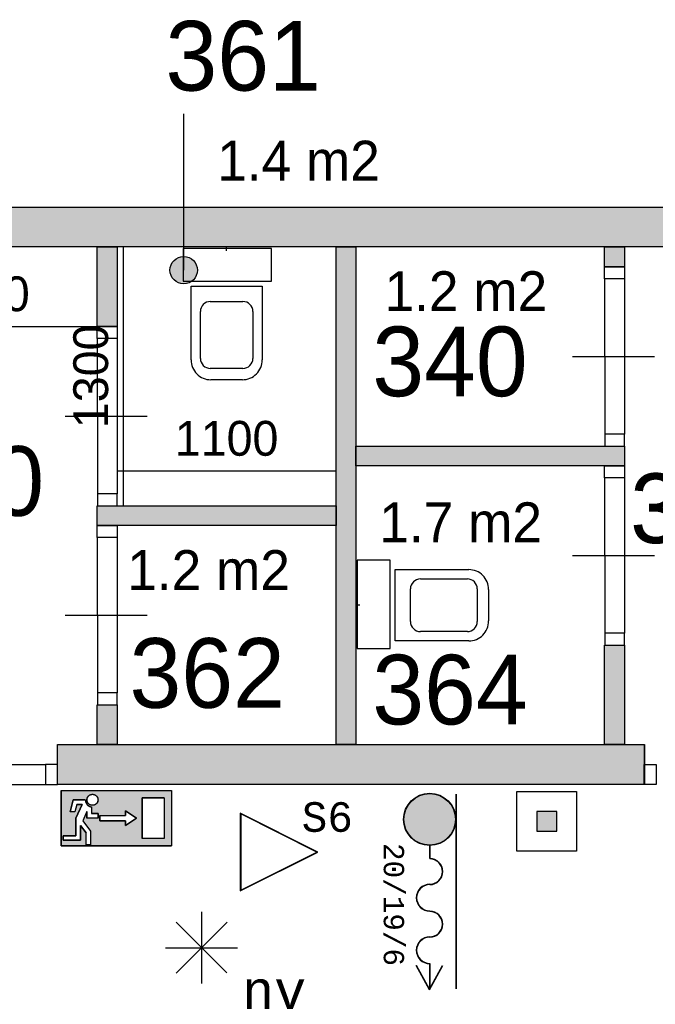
# Model space of a CAD drawing. Extents: x 425211 to 560437, y -104998 to -15578.
# Tile 30 of 33: x 528597 to 531792, y -27103 to -22156. Entities that reach past the tile are written whole.
import ezdxf
from ezdxf.enums import TextEntityAlignment as Align

# ---------------------------------------------------------------- set-up
doc = ezdxf.new("R2010")
doc.units = 0
doc.header["$MEASUREMENT"] = 0
doc.header["$PDMODE"] = 35
doc.header["$PDSIZE"] = -0.5
doc.layers.get('0').update_dxf_attribs({"linetype": 'CONTINUOUS'})
doc.layers.get('DEFPOINTS').update_dxf_attribs({"linetype": 'CONTINUOUS'})
for name, color, linetype in [('-02$TEKST$$$MAAT', 252, 'CONTINUOUS'), ('AA$1A---_ARCEER', 252, 'CONTINUOUS'), ('AL00---_BRANDBEVEILIGING', 252, 'CONTINUOUS'), ('AL22----_BINNENWAND', 252, 'CONTINUOUS'), ('AL32----_BINNENKOZIJN', 252, 'CONTINUOUS'), ('AL74----_INRSANITAIR', 252, 'CONTINUOUS'), ('AM$1A---_MAATVOERING', 252, 'CONTINUOUS'), ('AT$1A---_TEKST', 252, 'CONTINUOUS'), ('Brandweer', 252, 'CONTINUOUS'), ('LAYER01', 252, 'CONTINUOUS'), ('M2', 252, 'CONTINUOUS')]:
    doc.layers.add(name, color=color, linetype=linetype)
doc.styles.add('B-01', font='b-gbp')
doc.styles.add('MONOTXT', font='MONOTXT')
doc.dimstyles.new('BBA_STAND', dxfattribs={"dimtxt": 175, "dimasz": 1, "dimexe": 1, "dimexo": 0.001, "dimgap": 75, "dimtad": 1, "dimdec": 0, "dimzin": 0, "dimdsep": 46, "dimtxsty": 'B-01', "dimblk": 'NONE', "dimblk1": 'NONE', "dimblk2": 'PIJL1', "dimcen": 1, "dimse1": 1, "dimse2": 1, "dimclrd": 256, "dimclre": 1, "dimclrt": 256, "dimadec": 0, "dimazin": 0, "dimtfac": 1, "dimtdec": 0, "dimtmove": 0, "dimatfit": 0, "dimldrblk": 'PIJL1', "dimfxl": 1, "dimtolj": 1, "dimtzin": 0, "dimarcsym": 0})

# ---------------------------------------------------------------- blocks, each defined once
blk = doc.blocks.new('*D22')
at = {"layer": 'AM$1A---_MAATVOERING', "lineweight": -2, "transparency": 16777216}
blk.add_line((527787.4, -23697), (528987.4, -23697), dxfattribs=at)
at = {"layer": 'DEFPOINTS', "color": 0, "transparency": 16777216}
for p in [(527787.4, -23298), (528987.4, -23298), (528987.4, -23697)]:
    blk.add_point(p, dxfattribs=at)
at = {"layer": 'AM$1A---_MAATVOERING', "transparency": 16777216, "insert": (528387.4, -23534.5), "char_height": 175, "attachment_point": 5, "style": 'B-01'}
blk.add_mtext('\\A1;1200', dxfattribs=at)
blk = doc.blocks.new('_None')
blk = doc.blocks.new('PIJL1')
at = {"color": 1, "linetype": 'ByBlock'}
blk.add_line((0, 82.6), (0, -82.6), dxfattribs=at)
blk.add_solid([(-100, 16.7), (-100, -16.7), (0, 0)], dxfattribs=at)
blk = doc.blocks.new('*D23')
at = {"layer": 'AM$1A---_MAATVOERING', "lineweight": -2, "transparency": 16777216}
blk.add_line((529087.4, -24423), (530187.4, -24423), dxfattribs=at)
at = {"layer": 'DEFPOINTS', "color": 0, "transparency": 16777216}
for p in [(529087.4, -23298), (530187.4, -23298), (530187.4, -24423)]:
    blk.add_point(p, dxfattribs=at)
at = {"layer": 'AM$1A---_MAATVOERING', "transparency": 16777216, "insert": (529637.4, -24260.5), "char_height": 175, "attachment_point": 5, "style": 'B-01'}
blk.add_mtext('\\A1;1100', dxfattribs=at)
blk = doc.blocks.new('*D24')
at = {"layer": 'AM$1A---_MAATVOERING', "lineweight": -2, "transparency": 16777216}
blk.add_line((529118, -23298), (529118, -24597.5), dxfattribs=at)
at = {"layer": 'DEFPOINTS', "color": 0, "transparency": 16777216}
for p in [(529087.4, -23298), (529087.4, -24597.5), (529118, -24597.5)]:
    blk.add_point(p, dxfattribs=at)
at = {"layer": 'AM$1A---_MAATVOERING', "transparency": 16777216, "insert": (528955.5, -23947.8), "char_height": 175, "attachment_point": 5, "rotation": 90, "style": 'B-01'}
blk.add_mtext('\\A1;1300', dxfattribs=at)

msp = doc.modelspace()

# ---------------------------------------------------------------- hatches: boundary and pattern name
at = {"layer": 'AA$1A---_ARCEER'}
h = msp.add_hatch(color=256, dxfattribs=at)
h.paths.add_polyline_path([(538287.4, -25998), (538287.4, -25798), (538287.4, -23298), (538287.4, -23098), (526587.4, -23098), (526587.4, -23298), (526587.4, -25798), (526587.4, -25998), (527886.9, -25998), (527886.9, -25798), (526797.4, -25798), (526797.4, -23298), (538077.4, -23298), (538077.4, -25798), (534437.4, -25798), (534437.4, -25998)])
h.paths.add_polyline_path([(527787.4, -25798), (527787.4, -23298), (527687.4, -23298), (527687.4, -25798)], flags=16)
for points in [[(529087.4, -23698), (529087.4, -23298), (528987.4, -23298), (528987.4, -23698)], [(530287.4, -25798), (530287.4, -23298), (530187.4, -23298), (530187.4, -25798)], [(531637.4, -23398), (531637.4, -23298), (531537.4, -23298), (531537.4, -23398)], [(531537.4, -24398), (531537.4, -24397.5), (531637.4, -24397.5), (531637.4, -24298.5), (531537.6, -24298.5), (531537.6, -24298), (530287.4, -24298), (530287.4, -24398)], [(530187.4, -24698), (530187.4, -24598), (529087.4, -24598), (529087.4, -24598.5), (528987.4, -24598.5), (528987.4, -24697.5), (529087.4, -24697.5), (529087.4, -24698)], [(531637.4, -25798), (531637.4, -25298), (531537.4, -25298), (531537.4, -25798)], [(529087.4, -25798), (529087.4, -25598), (528987.4, -25598), (528987.4, -25798)]]:
    msp.add_hatch(color=256, dxfattribs=at).paths.add_polyline_path(points, flags=17)
msp.add_hatch(color=256, dxfattribs=at).paths.add_polyline_path([(531737.4, -25798), (528787.4, -25798), (528787.4, -25998), (531736.9, -25998), (531736.9, -25898), (531737.4, -25898)])
at = {"layer": 'AL00---_BRANDBEVEILIGING'}
msp.add_hatch(color=256, dxfattribs=at).paths.add_polyline_path([(531196.7, -26233.7), (531296.7, -26233.7), (531296.7, -26133.7), (531196.7, -26133.7)])
at = {"layer": 'AT$1A---_TEKST'}
msp.add_hatch(color=256, dxfattribs=at).paths.add_polyline_path([(529421.6, -23345.7, 1), (529421.6, -23483.3, 1)])
at = {"layer": 'Brandweer'}
h = msp.add_hatch(color=256, dxfattribs=at)
h.paths.add_polyline_path([(529360.9, -26306.7), (529360.9, -26029.2), (528806, -26029.2), (528806, -26306.7)])
h.paths.add_polyline_path([(529129.7, -26204.9), (529129.7, -26181.8), (529000.2, -26181.8), (529000.2, -26154.1), (529129.7, -26154.1), (529129.7, -26131), (529185.2, -26168)], flags=16)
h.paths.add_polyline_path([(529212.9, -26066.2), (529323.9, -26066.2), (529323.9, -26269.7), (529212.9, -26269.7)], flags=16)
h.paths.add_polyline_path([(528991, -26168), (528935.5, -26168), (528935.5, -26134.4), (528914.1, -26181.4), (528954, -26232.7), (528954, -26302.1), (528930.9, -26302.1), (528930.9, -26240.6), (528903.1, -26205), (528903.1, -26278.9), (528815.3, -26278.9), (528815.3, -26255.8), (528880, -26255.8), (528880, -26167), (528911.1, -26098.6), (528884.2, -26098.6), (528874.9, -26135.6), (528851.1, -26135.6), (528866.1, -26075.5), (528927.1, -26075.5), (528927.7, -26082), (528927.8, -26082.3), (528931.1, -26091.9), (528931.3, -26092.3), (528934.6, -26097.5), (528935, -26097.9), (528938.1, -26101.4), (528938.4, -26101.7), (528944.1, -26106.1), (528944.7, -26106.4), (528950.3, -26109.2), (528951.9, -26109.7), (528955.1, -26110.6), (528956.6, -26111), (528957, -26111.1), (528957.4, -26111.1), (528957.8, -26111.2), (528958.2, -26111.2), (528958.6, -26111.3), (528958.6, -26144.8), (528991, -26144.8)], flags=16)
h.paths.add_polyline_path([(528952.6, -26101.2), (528948.9, -26099.3), (528948.6, -26099.1), (528945.6, -26097), (528945.4, -26096.9), (528942.6, -26094.2), (528940.1, -26090.9), (528939.1, -26089.1), (528938.7, -26088.5), (528937, -26084.8), (528935.9, -26080.8), (528935.9, -26080.9), (528935.7, -26078.9), (528935.5, -26078), (528935.4, -26074.1), (528936, -26070), (528937.1, -26066), (528937, -26066.1), (528938.7, -26062.3), (528939, -26062), (528940.9, -26058.9), (528941.9, -26057.8), (528941.9, -26057.7), (528941.9, -26057.8), (528942, -26057.7), (528943.7, -26055.7), (528944, -26055.4), (528946.6, -26053.2), (528948, -26052.3), (528948.1, -26052.2), (528947.9, -26052.3), (528948.1, -26052.3), (528950.1, -26051), (528951.8, -26050.2), (528952.4, -26049.9), (528952, -26050.1), (528955.2, -26048.9), (528957.5, -26048.3), (528958, -26048.2), (528961.9, -26047.7), (528966, -26047.8), (528970, -26048.5), (528973.9, -26049.8), (528975.2, -26050.4), (528975.3, -26050.5), (528975.2, -26050.4), (528975.3, -26050.5), (528977.5, -26051.6), (528980.9, -26054), (528982, -26055.1), (528982.6, -26055.5), (528982.4, -26055.4), (528982.8, -26055.9), (528983.8, -26056.8), (528985.1, -26058.4), (528985.6, -26059), (528987.8, -26062.4), (528989.4, -26066.1), (528990.5, -26070), (528990.7, -26072), (528990.9, -26072.5), (528990.8, -26072.1), (528991, -26075.5), (528991, -26075.5), (528990.7, -26079.6), (528989.8, -26083.5), (528989.1, -26085.4), (528989, -26086), (528989.1, -26085.5), (528987.8, -26088.6), (528985.6, -26092), (528984.5, -26093.3), (528984.4, -26093.4), (528984.5, -26093.3), (528984.4, -26093.4), (528982.9, -26095.1), (528979.8, -26097.8), (528976.3, -26100), (528972.6, -26101.7), (528968.7, -26102.8), (528964.6, -26103.3), (528960.5, -26103.2), (528956.4, -26102.5), (528956.3, -26102.4)], flags=16)
msp.add_hatch(color=256, dxfattribs=at).paths.add_polyline_path([(530787.7, -26173.8, 1), (530528.8, -26173.8, 1)])

# ---------------------------------------------------------------- linework, layer by layer
at = {"layer": '-02$TEKST$$$MAAT'}
for points in [[(529705.7, -26337.7), (529705.7, -26533), (530096.3, -26337.7), (529705.7, -26142.3)], [(529708.2, -26337.7), (529708.2, -26528.9), (530090.7, -26337.7), (529708.2, -26146.4)]]:
    msp.add_lwpolyline(points, close=True, dxfattribs=at)
at = {"layer": 'AL00---_BRANDBEVEILIGING'}
msp.add_lwpolyline([(531096.7, -26333.6), (531096.7, -26033.7), (531396.7, -26033.7), (531396.7, -26333.7), (531096.7, -26333.7)], dxfattribs=at)
msp.add_lwpolyline([(531196.7, -26233.7), (531296.7, -26233.7), (531296.7, -26133.7), (531196.7, -26133.7)], close=True, dxfattribs=at)
at = {"layer": 'AL22----_BINNENWAND'}
for points in [[(526587.4, -23098), (538287.4, -23098)], [(538077.4, -23298), (526797.4, -23298)], [(528987.4, -23298), (529087.4, -23298)], [(528987.4, -23698), (528987.4, -23298)], [(529087.4, -23298), (529087.4, -23698)], [(530187.4, -25798), (530187.4, -23298)], [(530187.4, -23298), (530287.4, -23298)], [(530287.4, -23298), (530287.4, -25798)], [(531537.4, -23398), (531537.4, -23298)], [(531537.4, -23298), (531637.4, -23298)], [(531637.4, -23298), (531637.4, -23398)], [(531637.4, -23398), (531537.4, -23398)], [(529087.4, -23698), (528987.4, -23698)], [(530287.4, -24298), (531637.4, -24298)], [(530287.4, -24398), (530287.4, -24298)], [(531637.4, -24298), (531637.4, -24398)], [(531637.4, -24398), (530287.4, -24398)], [(528987.4, -24598), (530187.4, -24598)], [(528987.4, -24698), (528987.4, -24598)], [(530187.4, -24598), (530187.4, -24698)], [(530187.4, -24698), (528987.4, -24698)], [(531537.4, -25298), (531637.4, -25298)], [(531537.4, -25798), (531537.4, -25298)], [(531637.4, -25298), (531637.4, -25798)], [(528987.4, -25598), (529087.4, -25598)], [(528987.4, -25798), (528987.4, -25598)], [(529087.4, -25598), (529087.4, -25798)], [(528787.4, -25798), (531737.4, -25798)], [(528787.4, -25998), (528787.4, -25798)], [(529087.4, -25798), (528987.4, -25798)], [(530287.4, -25798), (530187.4, -25798)], [(531637.4, -25798), (531537.4, -25798)], [(531737.4, -25798), (531737.4, -25998)], [(531737.4, -25998), (528787.4, -25998)]]:
    msp.add_lwpolyline(points, dxfattribs=at)
msp.add_lwpolyline([(528787.4, -25798), (531736.9, -25798), (531736.9, -25998), (528787.4, -25998)], close=True, dxfattribs=at)
at = {"layer": 'AL32----_BINNENKOZIJN'}
for points in [[(531637.4, -23398), (531637.4, -23458), (531537.4, -23458), (531537.4, -23398)], [(529087.4, -23698), (529087.4, -23758), (528987.4, -23758), (528987.4, -23698)], [(531637.4, -24298.5), (531637.4, -24238.8), (531537.6, -24238.8), (531537.6, -24298.5)], [(531637.4, -24397.5), (531637.4, -24457.5), (531537.4, -24457.5), (531537.4, -24397.5)], [(529087.4, -24598.5), (529087.4, -24538.8), (528987.6, -24538.8), (528987.6, -24598.5)], [(529087.4, -24697.5), (529087.4, -24757.5), (528987.4, -24757.5), (528987.4, -24697.5)], [(531637.4, -25298), (531637.4, -25238.3), (531537.6, -25238.3), (531537.6, -25298)], [(529087.4, -25598), (529087.4, -25538.3), (528987.6, -25538.3), (528987.6, -25598)], [(528787.4, -25898), (528727.7, -25898), (528727.7, -25997.8), (528787.4, -25997.8)], [(531736.9, -25898), (531796.9, -25898), (531796.9, -25998), (531736.9, -25998)]]:
    msp.add_lwpolyline(points, close=True, dxfattribs=at)
for points in [[(531537.4, -23458), (531537.6, -24238.8)], [(531637.4, -23458), (531637.4, -24238.8)], [(528987.4, -23758), (528987.6, -24538.8)], [(529087.4, -23758), (529087.4, -24538.8)], [(531376.4, -23848.4), (531587.4, -23848.4), (531787.4, -23848.4)], [(528826.4, -24148.4), (529037.4, -24148.4), (529237.4, -24148.4)], [(531537.4, -24457.5), (531537.6, -25238.3)], [(531637.4, -24457.5), (531637.4, -25238.3)], [(528987.4, -24757.5), (528987.6, -25538.3)], [(529087.4, -24757.5), (529087.4, -25538.3)], [(531376.4, -24847.9), (531587.4, -24847.9), (531787.4, -24847.9)], [(528826.4, -25147.9), (529037.4, -25147.9), (529237.4, -25147.9)], [(527946.9, -25898), (528727.7, -25898)], [(527946.9, -25998), (528727.7, -25997.8)]]:
    msp.add_lwpolyline(points, dxfattribs=at)
at = {"layer": 'AL74----_INRSANITAIR'}
for points in [[(529637.4, -23318), (529637.4, -23298)], [(529637.4, -23318), (529637.4, -23298)], [(529458.4, -23495), (529816.4, -23495), (529816.4, -23865)], [(529458.4, -23495), (529816.4, -23495), (529816.4, -23865)], [(529458.4, -23865), (529458.4, -23495)], [(529458.4, -23865), (529458.4, -23495)], [(529555.4, -23572), (529719.4, -23572)], [(529555.4, -23572), (529719.4, -23572)], [(529505.4, -23858), (529505.4, -23622)], [(529505.4, -23858), (529505.4, -23622)], [(529769.4, -23622), (529769.4, -23858)], [(529769.4, -23622), (529769.4, -23858)], [(529719.4, -23908), (529555.4, -23908)], [(529719.4, -23908), (529555.4, -23908)], [(529716.4, -23965), (529558.4, -23965)], [(529716.4, -23965), (529558.4, -23965)], [(530484.4, -25277), (530484.4, -24919), (530854.4, -24919)], [(530484.4, -25277), (530484.4, -24919), (530854.4, -24919)], [(530611.4, -24966), (530847.4, -24966)], [(530611.4, -24966), (530847.4, -24966)], [(530561.4, -25180), (530561.4, -25016)], [(530561.4, -25180), (530561.4, -25016)], [(530897.4, -25016), (530897.4, -25180)], [(530897.4, -25016), (530897.4, -25180)], [(530954.4, -25019), (530954.4, -25177)], [(530954.4, -25019), (530954.4, -25177)], [(530307.4, -25098), (530287.4, -25098)], [(530307.4, -25098), (530287.4, -25098)], [(530854.4, -25277), (530484.4, -25277)], [(530854.4, -25277), (530484.4, -25277)], [(530847.4, -25230), (530611.4, -25230)], [(530847.4, -25230), (530611.4, -25230)]]:
    msp.add_lwpolyline(points, dxfattribs=at)
for points in [[(529419.4, -23470), (529863.4, -23470), (529863.4, -23305), (529419.4, -23305)], [(529419.4, -23470), (529863.4, -23470), (529863.4, -23305), (529419.4, -23305)], [(530459.4, -25316), (530459.4, -24872), (530294.4, -24872), (530294.4, -25316)], [(530459.4, -25316), (530459.4, -24872), (530294.4, -24872), (530294.4, -25316)]]:
    msp.add_lwpolyline(points, close=True, dxfattribs=at)
for points in [[(529555.4, -23572, 0.414214), (529505.4, -23622)], [(529555.4, -23572, 0.414214), (529505.4, -23622)], [(529769.4, -23622, 0.414213), (529719.4, -23572)], [(529769.4, -23622, 0.414213), (529719.4, -23572)], [(529458.4, -23865, 0.414214), (529558.4, -23965)], [(529458.4, -23865, 0.414214), (529558.4, -23965)], [(529505.4, -23858, 0.414214), (529555.4, -23908)], [(529505.4, -23858, 0.414214), (529555.4, -23908)], [(529716.4, -23965, 0.414214), (529816.4, -23865)], [(529716.4, -23965, 0.414214), (529816.4, -23865)], [(529719.4, -23908, 0.414214), (529769.4, -23858)], [(529719.4, -23908, 0.414214), (529769.4, -23858)], [(530954.4, -25019, 0.414214), (530854.4, -24919)], [(530954.4, -25019, 0.414214), (530854.4, -24919)], [(530611.4, -24966, 0.414213), (530561.4, -25016)], [(530611.4, -24966, 0.414213), (530561.4, -25016)], [(530897.4, -25016, 0.414214), (530847.4, -24966)], [(530897.4, -25016, 0.414214), (530847.4, -24966)], [(530561.4, -25180, 0.414214), (530611.4, -25230)], [(530561.4, -25180, 0.414214), (530611.4, -25230)], [(530847.4, -25230, 0.414214), (530897.4, -25180)], [(530847.4, -25230, 0.414214), (530897.4, -25180)], [(530854.4, -25277, 0.414214), (530954.4, -25177)], [(530854.4, -25277, 0.414214), (530954.4, -25177)]]:
    msp.add_lwpolyline(points, format="xyb", dxfattribs=at)
at = {"layer": 'AT$1A---_TEKST'}
msp.add_line((529421.6, -23414.5), (529421.6, -22629.2), dxfattribs=at)
msp.add_circle((529421.6, -23414.5), 68.8, dxfattribs=at)
at = {"layer": 'Brandweer'}
for p, q in [((528806, -26029.2, 2600), (529360.9, -26029.2, 2600)), ((528806, -26029.2, 2600), (528806, -26306.7, 2600)), ((529212.9, -26066.2, 2600), (529212.9, -26269.7, 2600)), ((529323.9, -26066.2, 2600), (529212.9, -26066.2, 2600)), ((529323.9, -26066.2, 2600), (529323.9, -26269.7, 2600)), ((529360.9, -26029.2, 2600), (529360.9, -26306.7, 2600)), ((530789.3, -26046.6), (530789.3, -27025.2)), ((530791, -26046.6), (530791, -27025.2)), ((528866.1, -26075.5, 2600), (528851.1, -26135.6, 2600)), ((528927.1, -26075.5, 2600), (528866.1, -26075.5, 2600)), ((528884.2, -26098.6, 2600), (528874.9, -26135.6, 2600)), ((528911.1, -26098.6, 2600), (528880, -26167, 2600)), ((528884.2, -26098.6, 2600), (528911.1, -26098.6, 2600)), ((528958.6, -26111.3, 2600), (528958.6, -26144.8, 2600)), ((528874.9, -26135.6, 2600), (528851.1, -26135.6, 2600)), ((528880, -26167, 2600), (528880, -26255.8, 2600)), ((528935.5, -26134.4, 2600), (528914.1, -26181.4, 2600)), ((528935.5, -26134.4, 2600), (528935.5, -26168, 2600)), ((528991, -26168, 2600), (528935.5, -26168, 2600)), ((528991, -26144.8, 2600), (528958.6, -26144.8, 2600)), ((528991, -26168, 2600), (528991, -26144.8, 2600)), ((529000.2, -26154.1, 2600), (529129.7, -26154.1, 2600)), ((529000.2, -26154.1, 2600), (529000.2, -26181.8, 2600)), ((529129.7, -26131, 2600), (529129.7, -26154.1, 2600)), ((529185.2, -26168, 2600), (529129.7, -26131, 2600)), ((529129.7, -26204.9, 2600), (529185.2, -26168, 2600)), ((528903.1, -26278.9, 2600), (528903.1, -26205, 2600)), ((528903.1, -26205, 2600), (528930.9, -26240.6, 2600)), ((528914, -26181.3, 2600), (528954, -26232.7, 2600)), ((529000.2, -26181.8, 2600), (529129.7, -26181.8, 2600)), ((529129.7, -26181.8, 2600), (529129.7, -26204.9, 2600)), ((528880, -26255.8, 2600), (528815.3, -26255.8, 2600)), ((528815.3, -26255.8, 2600), (528815.3, -26278.9, 2600)), ((528930.9, -26302.1, 2600), (528930.9, -26240.6, 2600)), ((528954, -26232.7, 2600), (528954, -26302.1, 2600)), ((528806, -26306.7, 2600), (529360.9, -26306.7, 2600)), ((528815.3, -26278.9, 2600), (528903.1, -26278.9, 2600)), ((528954, -26302.1, 2600), (528930.9, -26302.1, 2600)), ((529323.9, -26269.7, 2600), (529212.9, -26269.7, 2600)), ((530656.5, -26305), (530656.5, -26370.6)), ((530658.2, -26305), (530658.2, -26370.6)), ((529510.9, -26637.8, 2600), (529510.9, -26997.6, 2600)), ((529383.6, -26690.5, 2600), (529638.1, -26944.9, 2600)), ((529383.6, -26946.2, 2600), (529639.4, -26690.5, 2600)), ((529330, -26818.6, 2600), (529691.7, -26818.6, 2600)), ((530657.4, -27029.8), (530590.9, -26907.9)), ((530657.4, -27026.3), (530592.4, -26907.1)), ((530656.5, -26897.1), (530656.5, -27024.7)), ((530657.4, -27026.3), (530722.3, -26907.1)), ((530657.4, -27029.8), (530723.8, -26907.9)), ((530658.2, -26897.1), (530658.2, -27024.7))]:
    msp.add_line(p, q, dxfattribs=at)
at = {"layer": 'Brandweer', "elevation": 2600}
for points in [[(528806, -26306.7), (528806, -26029.2), (529360.9, -26029.2), (529360.9, -26306.7), (528806, -26306.7)], [(528982.8, -26055.9), (528983.8, -26056.8), (528984.7, -26057.9), (528985.5, -26059), (528986.3, -26060.1), (528987, -26061.2), (528987.7, -26062.4), (528988.3, -26063.6), (528988.9, -26064.9), (528989.3, -26066.1), (528989.8, -26067.4), (528990.1, -26068.7), (528990.4, -26070.1), (528990.7, -26071.4), (528990.8, -26072.8), (528990.9, -26074.1), (528991, -26075.5), (528990.9, -26076.8), (528990.8, -26078.2), (528990.7, -26079.5), (528990.4, -26080.9), (528990.1, -26082.2), (528989.8, -26083.5), (528989.3, -26084.8), (528988.9, -26086.1), (528988.3, -26087.3), (528987.7, -26088.6), (528987, -26089.7), (528986.3, -26090.9), (528985.5, -26092), (528984.7, -26093.1), (528983.8, -26094.1), (528982.8, -26095.1), (528981.9, -26096), (528980.8, -26096.9), (528979.7, -26097.8), (528978.6, -26098.5), (528977.5, -26099.3), (528976.3, -26099.9), (528975.1, -26100.6), (528973.8, -26101.1), (528972.6, -26101.6), (528971.3, -26102), (528970, -26102.4), (528968.6, -26102.7), (528967.3, -26102.9), (528965.9, -26103.1), (528964.6, -26103.2), (528963.2, -26103.2), (528961.9, -26103.2), (528960.5, -26103.1), (528959.1, -26102.9), (528957.8, -26102.7), (528956.5, -26102.4), (528955.2, -26102), (528953.9, -26101.6), (528952.6, -26101.1), (528951.4, -26100.6), (528950.1, -26099.9), (528949, -26099.3), (528947.8, -26098.5), (528946.7, -26097.8), (528945.6, -26096.9), (528944.6, -26096), (528943.6, -26095.1), (528942.7, -26094.1), (528941.8, -26093.1), (528940.9, -26092), (528940.2, -26090.9), (528939.4, -26089.7), (528938.8, -26088.6), (528938.1, -26087.3), (528937.6, -26086.1), (528937.1, -26084.8), (528936.7, -26083.5), (528936.3, -26082.2), (528936, -26080.9), (528935.8, -26079.5), (528935.6, -26078.2), (528935.5, -26076.8), (528935.5, -26075.5), (528935.5, -26074.1), (528935.6, -26072.8), (528935.8, -26071.4), (528936, -26070.1), (528936.3, -26068.7), (528936.7, -26067.4), (528937.1, -26066.1), (528937.6, -26064.9), (528938.1, -26063.6), (528938.8, -26062.4), (528939.4, -26061.2), (528940.2, -26060.1), (528940.9, -26059), (528941.8, -26057.9), (528942.7, -26056.8), (528943.6, -26055.9), (528944.6, -26054.9), (528945.6, -26054), (528946.7, -26053.2), (528947.8, -26052.4), (528949, -26051.7), (528950.1, -26051), (528951.4, -26050.4), (528952.6, -26049.8), (528953.9, -26049.4), (528955.2, -26048.9), (528956.5, -26048.6), (528957.8, -26048.3), (528959.2, -26048), (528960.5, -26047.9), (528961.9, -26047.8), (528963.2, -26047.7), (528964.6, -26047.8), (528965.9, -26047.9), (528967.3, -26048), (528968.6, -26048.3), (528970, -26048.6), (528971.3, -26048.9), (528972.6, -26049.4), (528973.8, -26049.8), (528975.1, -26050.4), (528976.3, -26051), (528977.5, -26051.7), (528978.6, -26052.4), (528979.7, -26053.2), (528980.8, -26054), (528981.9, -26054.9), (528982.8, -26055.9)], [(528935.8, -26071.4), (528936.9, -26066.8), (528939.2, -26061.6), (528941.9, -26057.7), (528944.3, -26055.2), (528948, -26052.3), (528951.9, -26050.2), (528957.5, -26048.3), (528964.9, -26047.8), (528971.1, -26048.9), (528975.2, -26050.5), (528977.3, -26051.6), (528979.9, -26053.3), (528982.1, -26055.1), (528985.2, -26058.5), (528987.5, -26062.1), (528989.4, -26066.4), (528990.8, -26072.1), (528991, -26076.3), (528990.6, -26079.9), (528989.1, -26085.5), (528987.5, -26089), (528984.5, -26093.3), (528980.1, -26097.5), (528977.3, -26099.4), (528972.9, -26101.5), (528968.5, -26102.7), (528961.8, -26103.2), (528955.8, -26102.2), (528951.5, -26100.6), (528948.2, -26098.8), (528945, -26096.4), (528941.7, -26093), (528939, -26089.1), (528937.5, -26085.8), (528936.2, -26081.5), (528935.7, -26078.8), (528935.5, -26074.1), (528935.8, -26071.4)], [(529212.9, -26269.7), (529212.9, -26066.2), (529323.9, -26066.2), (529323.9, -26269.7), (529212.9, -26269.7)], [(528815.3, -26278.9), (528815.3, -26255.8), (528880, -26255.8), (528880, -26167), (528911.1, -26098.6), (528884.2, -26098.6), (528874.9, -26135.6), (528851.1, -26135.6), (528866.1, -26075.5), (528927.1, -26075.5), (528927.6, -26081.3), (528928.1, -26083.8), (528928.8, -26086.4), (528929.8, -26089.1), (528931.4, -26092.6), (528933.1, -26095.3), (528934.3, -26097.2), (528936.3, -26099.5), (528938.1, -26101.4), (528940.9, -26103.8), (528943.6, -26105.8), (528946.6, -26107.6), (528949.6, -26108.9), (528953.7, -26110.3), (528956.7, -26111), (528958.6, -26111.7), (528958.6, -26144.8), (528991, -26144.8), (528991, -26168), (528935.5, -26168), (528935.5, -26134.4), (528914.1, -26181.4), (528954, -26232.7), (528954, -26302.1), (528930.9, -26302.1), (528930.9, -26240.6), (528903.1, -26205), (528903.1, -26278.9), (528815.3, -26278.9)], [(528927.1, -26075.5), (528927.1, -26075.9), (528927.1, -26076.3), (528927.1, -26076.7), (528927.1, -26077.1), (528927.2, -26077.5), (528927.2, -26077.9), (528927.2, -26078.3), (528927.3, -26078.7), (528927.3, -26079.1), (528927.3, -26079.5), (528927.4, -26079.9), (528927.4, -26080.3), (528927.5, -26080.8), (528927.6, -26081.2), (528927.6, -26081.6), (528927.7, -26082), (528927.8, -26082.4), (528927.8, -26082.8), (528927.9, -26083.2), (528928, -26083.5), (528928.1, -26083.9), (528928.2, -26084.3), (528928.3, -26084.7), (528928.4, -26085.1), (528928.5, -26085.5), (528928.6, -26085.9), (528928.8, -26086.3), (528928.9, -26086.7), (528929, -26087.1), (528929.2, -26087.5), (528929.3, -26087.8), (528929.4, -26088.2), (528929.6, -26088.6), (528929.7, -26089), (528929.9, -26089.4), (528930, -26089.7), (528930.2, -26090.1), (528930.4, -26090.5), (528930.5, -26090.8), (528930.7, -26091.2), (528930.9, -26091.6), (528931.1, -26091.9), (528931.3, -26092.3), (528931.5, -26092.7), (528931.7, -26093), (528931.9, -26093.4), (528932.1, -26093.7), (528932.3, -26094.1), (528932.5, -26094.4), (528932.7, -26094.8), (528932.9, -26095.1), (528933.1, -26095.5), (528933.4, -26095.8), (528933.6, -26096.1), (528933.8, -26096.5), (528934.1, -26096.8), (528934.3, -26097.1), (528934.5, -26097.4), (528934.8, -26097.8), (528935.1, -26098.1), (528935.3, -26098.4), (528935.6, -26098.7), (528935.8, -26099), (528936.1, -26099.3), (528936.4, -26099.6), (528936.6, -26099.9), (528936.9, -26100.2), (528937.2, -26100.5), (528937.5, -26100.8), (528937.8, -26101.1), (528938.1, -26101.4), (528938.4, -26101.7), (528938.7, -26101.9), (528939, -26102.2), (528939.3, -26102.5), (528939.6, -26102.8), (528939.9, -26103), (528940.2, -26103.3), (528940.5, -26103.5), (528940.8, -26103.8), (528941.1, -26104.1), (528941.5, -26104.3), (528941.8, -26104.5), (528942.1, -26104.8), (528942.4, -26105), (528942.8, -26105.3), (528943.1, -26105.5), (528943.5, -26105.7), (528943.8, -26105.9), (528944.1, -26106.1), (528944.5, -26106.4), (528944.8, -26106.6), (528945.2, -26106.8), (528945.5, -26107), (528945.9, -26107.2), (528946.3, -26107.4), (528946.6, -26107.5), (528947, -26107.7), (528947.3, -26107.9), (528947.7, -26108.1), (528948.1, -26108.3), (528948.5, -26108.4), (528948.8, -26108.6), (528949.2, -26108.8), (528949.6, -26108.9), (528950, -26109.1), (528950.3, -26109.2), (528950.7, -26109.4), (528951.1, -26109.5), (528951.5, -26109.6), (528951.9, -26109.8), (528952.3, -26109.9), (528952.6, -26110), (528953, -26110.1), (528953.4, -26110.2), (528953.8, -26110.3), (528954.2, -26110.4), (528954.6, -26110.5), (528955, -26110.6), (528955.4, -26110.7), (528955.8, -26110.8), (528956.2, -26110.9), (528956.6, -26111), (528957, -26111.1), (528957.4, -26111.1), (528957.8, -26111.2), (528958.2, -26111.2), (528958.6, -26111.3)], [(529000.2, -26181.8), (529000.2, -26154.1), (529129.7, -26154.1), (529129.7, -26131), (529185.2, -26168), (529129.7, -26204.9), (529129.7, -26181.8), (529000.2, -26181.8)]]:
    msp.add_lwpolyline(points, dxfattribs=at)
msp.add_lwpolyline([(528927.1, -26075.5), (528927.7, -26082.2), (528931.2, -26092.1), (528934.7, -26097.6), (528938.2, -26101.5), (528944.3, -26106.2), (528950.7, -26109.4), (528955.6, -26110.8), (528958.6, -26111.7), (528958.6, -26144.8), (528991, -26144.8), (528991, -26168), (528935.5, -26168), (528935.5, -26134.4), (528914.1, -26181.4), (528954, -26232.7), (528954, -26302.1), (528930.9, -26302.1), (528930.9, -26240.6), (528903.1, -26205), (528903.1, -26278.9), (528815.3, -26278.9), (528815.3, -26255.8), (528880, -26255.8), (528880, -26167), (528911.1, -26098.6), (528884.2, -26098.6), (528874.9, -26135.6), (528851.1, -26135.6), (528866.1, -26075.5)], close=True, dxfattribs=at)
at = {"layer": 'Brandweer'}
for radius in [131.2, 129.5]:
    msp.add_circle((530658.2, -26173.8), radius, dxfattribs=at)
for centre, radius, start, end in [((530658.2, -26436.2), 65.6, 270, 90), ((530658.2, -26436.2), 63.9, 270, 90), ((530658.2, -26567.4), 67.3, 90, 270), ((530658.2, -26567.4), 65.6, 90, 270), ((530658.2, -26700.3), 65.6, 270, 90), ((530658.2, -26700.3), 63.9, 270, 90), ((530658.2, -26831.5), 67.3, 90, 270), ((530658.2, -26831.5), 65.6, 90, 270)]:
    msp.add_arc(centre, radius, start, end, dxfattribs=at)

# ---------------------------------------------------------------- texts
at = {"layer": '-02$TEKST$$$MAAT', "style": 'MONOTXT'}
msp.add_text('S6', height=148.75, dxfattribs=at).set_placement((530014.8, -26161.9), align=Align.MIDDLE_LEFT)
at = {"layer": 'Brandweer', "style": 'MONOTXT'}
msp.add_text('20/19/6', height=102.04, rotation=270, dxfattribs=at).set_placement((530478.2, -26292.6), align=Align.MIDDLE_LEFT)
msp.add_text('nv', height=185.94, dxfattribs=at).set_placement((529876.4, -27034, 2600), align=Align.MIDDLE)
at = {"layer": 'LAYER01', "style": 'B-01'}
for s, p in [('361', (529330.1, -22512.2)), ('340', (530369.6, -24047.8)), ('360', (527939.4, -24648.7)), ('363', (531665.4, -24785.7)), ('362', (529149.3, -25613.2)), ('364', (530369.6, -25696.7))]:
    msp.add_text(s, height=350, rotation=0, dxfattribs=at).set_placement(p)
at = {"layer": 'M2', "char_height": 200, "width": 1805, "attachment_point": 1, "style": 'B-01'}
for s, insert in [('1.4 m2', (529590, -22764)), ('1.2 m2', (530431, -23420)), ('1.7 m2', (530405, -24581)), ('1.2 m2', (529138, -24821))]:
    msp.add_mtext(s, dxfattribs=dict(at, insert=insert))

# ---------------------------------------------------------------- dimensions: what is measured, and where the dimension line sits
at = {"layer": 'AM$1A---_MAATVOERING'}
for base, p1, p2, picture, middle in [((528987.4, -23697), (527787.4, -23298), (528987.4, -23298), '*D22', (528387.4, -23534.5)), ((530187.4, -24423), (529087.4, -23298), (530187.4, -23298), '*D23', (529637.4, -24260.5))]:
    dim = msp.add_linear_dim(base=base, p1=p1, p2=p2, dimstyle='BBA_STAND', dxfattribs=at)
    dim.commit()
    dim.dimension.update_dxf_attribs({"geometry": picture, "text_midpoint": middle})
dim = msp.add_linear_dim(base=(529117.9999, -24597.5474), p1=(529087.3924, -23298.0006), p2=(529087.3924, -24597.5474), angle=270, dimstyle='BBA_STAND', dxfattribs=at)
dim.commit()
dim.dimension.update_dxf_attribs({"geometry": '*D24', "text_midpoint": (528955.4999, -23947.774)})

doc.saveas('drawing.dxf')
